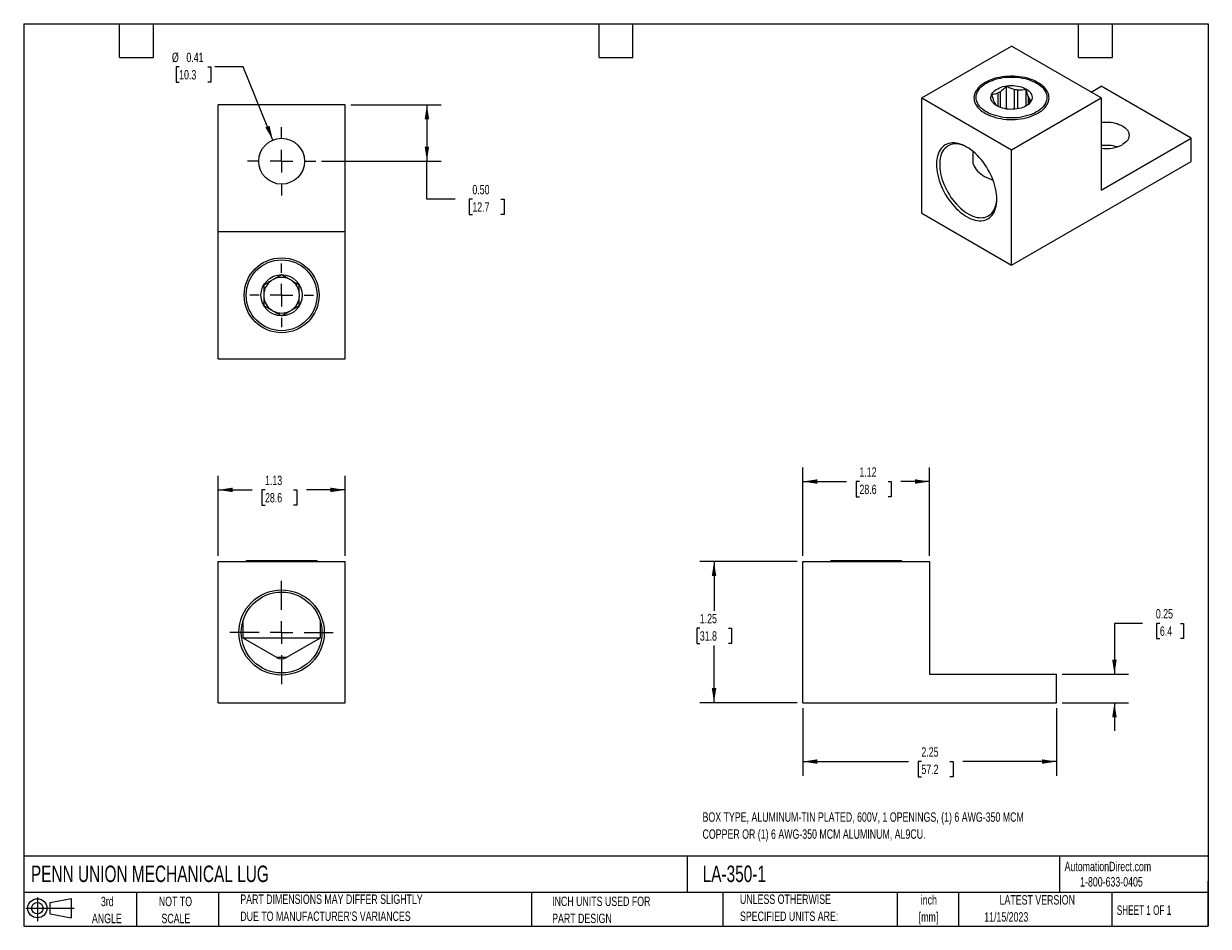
# Model space of a CAD drawing. Header units: inches. Extents: x 0.2 to 10.8, y 0.2 to 8.2.
import ezdxf

# ---------------------------------------------------------------- set-up
doc = ezdxf.new("R2010")
doc.units = ezdxf.units.IN
doc.header["$MEASUREMENT"] = 0
doc.linetypes.add('CENTERX2', pattern=[0.8, 0.5, -0.1, 0.1, -0.1])
doc.layers.add('CENTER', color=40, linetype='CENTERX2')
doc.layers.add('SLD-DEFPOINTS', color=7, linetype='Continuous')
doc.layers.add('DIMENSIONS', color=140, linetype='Continuous', lineweight=25)
doc.layers.add('TEXT', color=140, linetype='Continuous', lineweight=25)
doc.styles.add('SLDTEXTSTYLE0', font='TXT', dxfattribs={"width": 0.7})
doc.styles.add('SLDTEXTSTYLE1', font='TXT', dxfattribs={"width": 0.65})
doc.dimstyles.new('SLDDIMSTYLE0', dxfattribs={"dimtxt": 0.084961, "dimasz": 0.13, "dimexe": 0, "dimexo": 0.0625, "dimgap": 0.02124, "dimtad": 0, "dimtih": 1, "dimtoh": 1, "dimrnd": 1e-09, "dimzin": 12, "dimdsep": 46, "dimtxsty": 'SLDTEXTSTYLE0', "dimsah": 1, "dimcen": 0.09, "dimadec": 0, "dimazin": 3, "dimtfac": 1, "dimtofl": 0, "dimtmove": 0, "dimatfit": 3, "dimfxl": 0, "dimfrac": 2, "dimtolj": 1, "dimtzin": 12, "dimarcsym": 0})
doc.dimstyles.new('SLDDIMSTYLE1', dxfattribs={"dimtxt": 0.084961, "dimasz": 0.13, "dimexe": 0, "dimexo": 0.0625, "dimgap": 0.02124, "dimtad": 0, "dimtih": 1, "dimtoh": 1, "dimrnd": 1e-09, "dimdsep": 46, "dimtxsty": 'SLDTEXTSTYLE0', "dimsah": 1, "dimcen": 0.09, "dimadec": 0, "dimazin": 2, "dimtfac": 1, "dimtmove": 0, "dimatfit": 0, "dimfxl": 0, "dimfrac": 2, "dimtolj": 1, "dimtzin": 12, "dimarcsym": 0})
doc.dimstyles.new('SLDDIMSTYLE2', dxfattribs={"dimtxt": 0.084961, "dimasz": 0.13, "dimexe": 0, "dimexo": 0.0625, "dimgap": 0.02124, "dimtad": 0, "dimtih": 1, "dimtoh": 1, "dimrnd": 1e-09, "dimzin": 0, "dimdsep": 46, "dimtxsty": 'SLDTEXTSTYLE0', "dimsah": 1, "dimcen": 0.09, "dimadec": 0, "dimazin": 0, "dimtfac": 1, "dimtofl": 0, "dimtmove": 0, "dimatfit": 3, "dimfxl": 0, "dimfrac": 2, "dimtolj": 1, "dimtzin": 12, "dimarcsym": 0})
doc.dimstyles.new('SLDDIMSTYLE3', dxfattribs={"dimtxt": 0.084961, "dimasz": 0.13, "dimexe": 0, "dimexo": 0.0625, "dimgap": 0.02124, "dimtad": 0, "dimtih": 1, "dimtoh": 1, "dimrnd": 1e-09, "dimdsep": 46, "dimtxsty": 'SLDTEXTSTYLE0', "dimsah": 1, "dimcen": 0, "dimadec": 0, "dimazin": 2, "dimtfac": 1, "dimtofl": 0, "dimtmove": 0, "dimatfit": 3, "dimfxl": 0, "dimfrac": 2, "dimtolj": 1, "dimtzin": 12, "dimarcsym": 0})

# ---------------------------------------------------------------- blocks, each defined once
blk = doc.blocks.new('Block11')
at = {"color": 7, "linetype": 'Continuous', "lineweight": 18}
for p, q in [((0, 0.113), (0.428, 0.113)), ((0.102, 0.209), (0.102, 0)), ((0.216, 0.164), (0.401, 0.198)), ((0.216, 0.063), (0.216, 0.164)), ((0.401, 0.198), (0.401, 0.029)), ((0.216, 0.063), (0.401, 0.029))]:
    blk.add_line(p, q, dxfattribs=at)
for radius in [0.0846, 0.0506]:
    blk.add_circle((0.102, 0.113), radius, dxfattribs=at)
blk = doc.blocks.new('Block12')
at = {"layer": 'SLD-DEFPOINTS'}
blk.add_blockref('Block11', (0, 0), dxfattribs=at)
blk = doc.blocks.new('_D')
at = {"layer": 'DIMENSIONS'}
for p, q in [((1.973, 3.534), (1.973, 4.243)), ((3.099, 3.534), (3.099, 4.243)), ((1.973, 4.118), (2.274, 4.118)), ((2.389, 4.118), (2.36, 4.118)), ((2.36, 4.118), (2.36, 3.983)), ((2.641, 4.118), (2.67, 4.118)), ((2.67, 4.118), (2.67, 3.983)), ((3.099, 4.118), (2.756, 4.118)), ((2.36, 3.983), (2.389, 3.983)), ((2.67, 3.983), (2.641, 3.983))]:
    blk.add_line(p, q, dxfattribs=at)
for points in [[(1.973, 4.118), (2.103, 4.098), (2.103, 4.138)], [(3.099, 4.118), (2.969, 4.138), (2.969, 4.098)]]:
    blk.add_solid(points, dxfattribs=at)
at = {"layer": 'DIMENSIONS', "char_height": 0.0833, "attachment_point": 1, "style": 'SLDTEXTSTYLE0'}
for s, insert in [('1.13', (2.389, 4.244)), ('28.6', (2.389, 4.09))]:
    blk.add_mtext(s, dxfattribs=dict(at, insert=insert))
blk = doc.blocks.new('SW_CENTERMARKSYMBOL_0')
at = {"layer": 'CENTER', "color": 0}
for p, q in [((0, 0.2), (0, 0.458)), ((-0.2, 0), (-0.458, 0)), ((0, 0), (-0.1, 0)), ((0, 0), (0, 0.1)), ((0, 0), (0, -0.1)), ((0, 0), (0.1, 0)), ((0.2, 0), (0.458, 0)), ((0, -0.2), (0, -0.458))]:
    blk.add_line(p, q, dxfattribs=at)
blk = doc.blocks.new('_D_1')
at = {"layer": 'DIMENSIONS'}
for p, q in [((7.105, 3.484), (6.244, 3.484)), ((6.369, 3.484), (6.369, 3.047)), ((6.243, 2.893), (6.215, 2.893)), ((6.215, 2.893), (6.215, 2.758)), ((6.496, 2.893), (6.524, 2.893)), ((6.524, 2.893), (6.524, 2.758)), ((6.215, 2.758), (6.243, 2.758)), ((6.369, 2.232), (6.369, 2.739)), ((6.524, 2.758), (6.496, 2.758)), ((7.105, 2.232), (6.244, 2.232))]:
    blk.add_line(p, q, dxfattribs=at)
for points in [[(6.369, 3.484), (6.349, 3.354), (6.389, 3.354)], [(6.369, 2.232), (6.389, 2.362), (6.349, 2.362)]]:
    blk.add_solid(points, dxfattribs=at)
at = {"layer": 'DIMENSIONS', "char_height": 0.0833, "attachment_point": 1, "style": 'SLDTEXTSTYLE0'}
for s, insert in [('1.25', (6.243, 3.019)), ('31.8', (6.243, 2.865))]:
    blk.add_mtext(s, dxfattribs=dict(at, insert=insert))
blk = doc.blocks.new('_D_2')
at = {"layer": 'DIMENSIONS'}
for p, q in [((7.155, 3.534), (7.155, 4.317)), ((8.279, 3.534), (8.279, 4.317)), ((7.155, 4.192), (7.543, 4.192)), ((7.658, 4.192), (7.63, 4.192)), ((7.63, 4.192), (7.63, 4.057)), ((7.911, 4.192), (7.939, 4.192)), ((7.939, 4.192), (7.939, 4.057)), ((8.279, 4.192), (8.026, 4.192)), ((7.63, 4.057), (7.658, 4.057)), ((7.939, 4.057), (7.911, 4.057))]:
    blk.add_line(p, q, dxfattribs=at)
for points in [[(7.155, 4.192), (7.285, 4.172), (7.285, 4.212)], [(8.279, 4.192), (8.149, 4.212), (8.149, 4.172)]]:
    blk.add_solid(points, dxfattribs=at)
at = {"layer": 'DIMENSIONS', "char_height": 0.0833, "attachment_point": 1, "style": 'SLDTEXTSTYLE0'}
for s, insert in [('1.12', (7.658, 4.318)), ('28.6', (7.658, 4.164))]:
    blk.add_mtext(s, dxfattribs=dict(at, insert=insert))
blk = doc.blocks.new('_D_3')
at = {"layer": 'DIMENSIONS'}
for p, q in [((7.155, 2.182), (7.155, 1.585)), ((9.405, 2.182), (9.405, 1.585)), ((7.155, 1.71), (8.092, 1.71)), ((8.207, 1.71), (8.179, 1.71)), ((8.179, 1.71), (8.179, 1.575)), ((8.46, 1.71), (8.488, 1.71)), ((8.488, 1.71), (8.488, 1.575)), ((9.405, 1.71), (8.575, 1.71)), ((8.179, 1.575), (8.207, 1.575)), ((8.488, 1.575), (8.46, 1.575))]:
    blk.add_line(p, q, dxfattribs=at)
for points in [[(7.155, 1.71), (7.285, 1.69), (7.285, 1.73)], [(9.405, 1.71), (9.275, 1.73), (9.275, 1.69)]]:
    blk.add_solid(points, dxfattribs=at)
at = {"layer": 'DIMENSIONS', "char_height": 0.0833, "attachment_point": 1, "style": 'SLDTEXTSTYLE0'}
for s, insert in [('2.25', (8.207, 1.837)), ('57.2', (8.207, 1.683))]:
    blk.add_mtext(s, dxfattribs=dict(at, insert=insert))
blk = doc.blocks.new('_D_4')
at = {"layer": 'DIMENSIONS'}
for p, q in [((10.168, 2.935), (9.918, 2.935)), ((9.918, 2.935), (9.918, 2.484)), ((10.321, 2.935), (10.292, 2.935)), ((10.292, 2.935), (10.292, 2.8)), ((10.503, 2.935), (10.531, 2.935)), ((10.531, 2.935), (10.531, 2.8)), ((10.292, 2.8), (10.321, 2.8)), ((10.531, 2.8), (10.503, 2.8)), ((9.455, 2.484), (10.043, 2.484)), ((9.455, 2.232), (10.043, 2.232)), ((9.918, 2.232), (9.918, 1.982))]:
    blk.add_line(p, q, dxfattribs=at)
for points in [[(9.918, 2.484), (9.938, 2.614), (9.898, 2.614)], [(9.918, 2.232), (9.898, 2.102), (9.938, 2.102)]]:
    blk.add_solid(points, dxfattribs=at)
at = {"layer": 'DIMENSIONS', "char_height": 0.0833, "attachment_point": 1, "style": 'SLDTEXTSTYLE0'}
for s, insert in [('0.25', (10.285, 3.062)), ('6.4', (10.321, 2.908))]:
    blk.add_mtext(s, dxfattribs=dict(at, insert=insert))
blk = doc.blocks.new('_D_5')
at = {"layer": 'DIMENSIONS'}
for p, q in [((3.149, 7.531), (3.949, 7.531)), ((3.824, 7.531), (3.824, 7.031)), ((2.889, 7.031), (3.949, 7.031)), ((3.824, 6.695), (3.824, 7.031)), ((4.074, 6.695), (3.824, 6.695)), ((4.227, 6.695), (4.199, 6.695)), ((4.199, 6.695), (4.199, 6.56)), ((4.48, 6.695), (4.508, 6.695)), ((4.508, 6.695), (4.508, 6.56)), ((4.199, 6.56), (4.227, 6.56)), ((4.508, 6.56), (4.48, 6.56))]:
    blk.add_line(p, q, dxfattribs=at)
for points in [[(3.824, 7.531), (3.804, 7.401), (3.844, 7.401)], [(3.824, 7.031), (3.844, 7.161), (3.804, 7.161)]]:
    blk.add_solid(points, dxfattribs=at)
at = {"layer": 'DIMENSIONS', "char_height": 0.0833, "attachment_point": 1, "style": 'SLDTEXTSTYLE0'}
for s, insert in [('0.50', (4.227, 6.821)), ('12.7', (4.227, 6.667))]:
    blk.add_mtext(s, dxfattribs=dict(at, insert=insert))
blk = doc.blocks.new('_D_6')
at = {"layer": 'DIMENSIONS'}
for p, q in [((1.628, 7.867), (1.6, 7.867)), ((1.6, 7.867), (1.6, 7.732)), ((1.881, 7.867), (1.909, 7.867)), ((1.909, 7.867), (1.909, 7.732)), ((2.195, 7.867), (1.945, 7.867)), ((2.459, 7.218), (2.195, 7.867)), ((1.6, 7.732), (1.628, 7.732)), ((1.909, 7.732), (1.881, 7.732))]:
    blk.add_line(p, q, dxfattribs=at)
blk.add_solid([(2.459, 7.218), (2.429, 7.346), (2.392, 7.331)], dxfattribs=at)
at = {"layer": 'DIMENSIONS', "char_height": 0.0833, "attachment_point": 1, "style": 'SLDTEXTSTYLE0'}
for s, insert in [('%%c', (1.564, 7.993)), ('0.41', (1.692, 7.993)), ('10.3', (1.628, 7.839))]:
    blk.add_mtext(s, dxfattribs=dict(at, insert=insert))
blk = doc.blocks.new('SW_CENTERMARKSYMBOL_1')
at = {"layer": 'CENTER', "color": 0}
for p, q in [((0, 0.2), (0, 0.283)), ((-0.2, 0), (-0.283, 0)), ((0, 0), (-0.1, 0)), ((0, 0), (0, 0.1)), ((0, 0), (0, -0.1)), ((0, 0), (0.1, 0)), ((0.2, 0), (0.283, 0)), ((0, -0.2), (0, -0.283))]:
    blk.add_line(p, q, dxfattribs=at)
blk = doc.blocks.new('SW_CENTERMARKSYMBOL_2')
at = {"layer": 'CENTER', "color": 0}
for p, q in [((0, 0.2), (0, 0.303)), ((-0.2, 0), (-0.303, 0)), ((0, 0), (-0.1, 0)), ((0, 0), (0, 0.1)), ((0, 0), (0, -0.1)), ((0, 0), (0.1, 0)), ((0.2, 0), (0.303, 0)), ((0, -0.2), (0, -0.303))]:
    blk.add_line(p, q, dxfattribs=at)

msp = doc.modelspace()

# ---------------------------------------------------------------- linework, layer by layer
for p, q in [((8.21, 7.593), (9.005, 8.052)), ((9.801, 7.592), (9.005, 8.052)), ((8.784, 7.724), (8.776, 7.719)), ((8.959, 7.696), (8.959, 7.494)), ((9.03, 7.666), (9.03, 7.491)), ((9.134, 7.669), (9.134, 7.523)), ((9.236, 7.719), (9.227, 7.724)), ((9.712, 7.643), (9.801, 7.695)), ((10.597, 7.235), (9.801, 7.695)), ((8.21, 7.593), (9.006, 7.133)), ((8.21, 6.571), (8.21, 7.593)), ((8.883, 7.633), (8.883, 7.518)), ((8.907, 7.507), (8.907, 7.647)), ((9.006, 7.133), (9.801, 7.592)), ((9.063, 7.496), (9.063, 7.661)), ((9.153, 7.608), (9.153, 7.538)), ((9.162, 7.547), (9.162, 7.59)), ((9.801, 7.592), (9.801, 6.776)), ((3.099, 7.531), (1.973, 7.531)), ((1.973, 6.405), (1.973, 7.531)), ((3.099, 6.405), (3.099, 7.531)), ((9.801, 6.776), (10.597, 7.235)), ((10.597, 7.029), (10.597, 7.235)), ((8.662, 7.12), (8.662, 7.039)), ((9.006, 6.111), (9.006, 7.133)), ((9.006, 6.111), (10.597, 7.029)), ((8.21, 6.571), (9.006, 6.111)), ((3.099, 6.405), (1.973, 6.405)), ((1.973, 5.281), (1.973, 6.405)), ((3.099, 5.281), (3.099, 6.405)), ((1.973, 5.281), (3.099, 5.281)), ((1.973, 3.484), (3.099, 3.484)), ((1.973, 2.232), (1.973, 3.484)), ((2.222, 3.488), (2.218, 3.484)), ((2.85, 3.488), (2.222, 3.488)), ((2.854, 3.484), (2.85, 3.488)), ((3.099, 2.232), (3.099, 3.484)), ((7.155, 2.232), (7.155, 3.484)), ((7.155, 3.484), (8.279, 3.484)), ((7.404, 3.488), (7.399, 3.484)), ((8.031, 3.488), (7.404, 3.488)), ((8.035, 3.484), (8.031, 3.488)), ((8.279, 3.484), (8.279, 2.484)), ((2.192, 2.955), (2.192, 2.806)), ((2.88, 2.806), (2.88, 2.955)), ((2.192, 2.806), (2.491, 2.634)), ((2.192, 2.806), (2.88, 2.806)), ((2.581, 2.634), (2.88, 2.806)), ((2.491, 2.634), (2.581, 2.634)), ((8.279, 2.484), (9.405, 2.484)), ((9.405, 2.232), (9.405, 2.484)), ((1.973, 2.232), (3.099, 2.232)), ((7.155, 2.232), (9.405, 2.232))]:
    msp.add_line(p, q)
at = {"flags": 128}
for points in [[(9.24, 7.457), (9.258, 7.468), (9.274, 7.479), (9.288, 7.491), (9.3, 7.504), (9.311, 7.517), (9.32, 7.531), (9.328, 7.545), (9.333, 7.56), (9.336, 7.574), (9.338, 7.589), (9.337, 7.603), (9.335, 7.618), (9.33, 7.633), (9.324, 7.647), (9.316, 7.661), (9.306, 7.674), (9.294, 7.687), (9.281, 7.7), (9.266, 7.712), (9.249, 7.723), (9.231, 7.733), (9.212, 7.743), (9.191, 7.751), (9.17, 7.759), (9.147, 7.766), (9.124, 7.772), (9.1, 7.776), (9.075, 7.78), (9.05, 7.783), (9.025, 7.784), (8.999, 7.784), (8.974, 7.783), (8.949, 7.781), (8.924, 7.778), (8.899, 7.774), (8.876, 7.769), (8.853, 7.763), (8.83, 7.755), (8.809, 7.747), (8.789, 7.738), (8.771, 7.728), (8.753, 7.717), (8.738, 7.706), (8.723, 7.694), (8.711, 7.681), (8.7, 7.668), (8.691, 7.654), (8.684, 7.64), (8.678, 7.625), (8.675, 7.611), (8.673, 7.596), (8.674, 7.581), (8.676, 7.567), (8.681, 7.552), (8.687, 7.538), (8.695, 7.524), (8.705, 7.511), (8.717, 7.498), (8.73, 7.485), (8.745, 7.473), (8.762, 7.462), (8.78, 7.452), (8.799, 7.442), (8.82, 7.434), (8.841, 7.426), (8.864, 7.419), (8.887, 7.413), (8.911, 7.409), (8.936, 7.405), (8.961, 7.402), (8.987, 7.401), (9.012, 7.401), (9.037, 7.402), (9.063, 7.404), (9.087, 7.407), (9.112, 7.411), (9.136, 7.416), (9.159, 7.422), (9.181, 7.43), (9.202, 7.438), (9.222, 7.447), (9.24, 7.457)], [(8.784, 7.724), (8.802, 7.734), (8.821, 7.742), (8.842, 7.75), (8.863, 7.757), (8.886, 7.763), (8.909, 7.768), (8.932, 7.772), (8.957, 7.775), (8.981, 7.777), (9.006, 7.777), (9.03, 7.777), (9.055, 7.775), (9.079, 7.772), (9.103, 7.768), (9.126, 7.763), (9.148, 7.757), (9.17, 7.75), (9.19, 7.742), (9.209, 7.734), (9.227, 7.724), (9.244, 7.714), (9.259, 7.702), (9.273, 7.691), (9.285, 7.678), (9.295, 7.665), (9.304, 7.652), (9.311, 7.638), (9.315, 7.624), (9.318, 7.61), (9.319, 7.596), (9.318, 7.582), (9.315, 7.568), (9.311, 7.554), (9.304, 7.54), (9.295, 7.527), (9.285, 7.514), (9.273, 7.501), (9.259, 7.489), (9.244, 7.478), (9.227, 7.468), (9.209, 7.458), (9.19, 7.449), (9.17, 7.442), (9.148, 7.435), (9.126, 7.429), (9.103, 7.424), (9.079, 7.42), (9.055, 7.417), (9.03, 7.415), (9.006, 7.415), (8.981, 7.415), (8.957, 7.417), (8.932, 7.42), (8.909, 7.424), (8.886, 7.429), (8.863, 7.435), (8.842, 7.442), (8.821, 7.449), (8.802, 7.458), (8.784, 7.468), (8.767, 7.478), (8.752, 7.489), (8.738, 7.501), (8.726, 7.514), (8.716, 7.527), (8.707, 7.54), (8.701, 7.554), (8.696, 7.568), (8.693, 7.582), (8.692, 7.596), (8.693, 7.61), (8.696, 7.624), (8.701, 7.638), (8.707, 7.652), (8.716, 7.665), (8.726, 7.678), (8.738, 7.691), (8.752, 7.702), (8.767, 7.714), (8.784, 7.724)], [(9.135, 7.521), (9.121, 7.514), (9.106, 7.508), (9.09, 7.502), (9.072, 7.498), (9.054, 7.494), (9.036, 7.492), (9.017, 7.491), (8.999, 7.49), (8.98, 7.491), (8.961, 7.493), (8.943, 7.497), (8.926, 7.501), (8.909, 7.506), (8.894, 7.512), (8.88, 7.519), (8.867, 7.527), (8.855, 7.536), (8.845, 7.545), (8.837, 7.555), (8.831, 7.565), (8.826, 7.576), (8.823, 7.586), (8.823, 7.597), (8.824, 7.608), (8.827, 7.619), (8.832, 7.629), (8.839, 7.64), (8.848, 7.649), (8.858, 7.658), (8.87, 7.667), (8.883, 7.674), (8.898, 7.681), (8.913, 7.687), (8.93, 7.692), (8.948, 7.696), (8.966, 7.699), (8.984, 7.701), (9.003, 7.702), (9.022, 7.701), (9.041, 7.7), (9.059, 7.697), (9.077, 7.693), (9.094, 7.689), (9.11, 7.683), (9.125, 7.676), (9.138, 7.669), (9.151, 7.66), (9.161, 7.652), (9.17, 7.642), (9.178, 7.632), (9.183, 7.622), (9.187, 7.611), (9.188, 7.6), (9.188, 7.589), (9.186, 7.578), (9.182, 7.568), (9.176, 7.557), (9.168, 7.548), (9.159, 7.538), (9.148, 7.529), (9.135, 7.521)], [(9.129, 7.518), (9.126, 7.516), (9.126, 7.516)], [(9.801, 7.375), (9.806, 7.376), (9.826, 7.377), (9.846, 7.378), (9.866, 7.377), (9.885, 7.376), (9.904, 7.373), (9.923, 7.369), (9.941, 7.364), (9.958, 7.358), (9.974, 7.351), (9.989, 7.344), (10.002, 7.335), (10.014, 7.326), (10.024, 7.316), (10.033, 7.306), (10.04, 7.295), (10.045, 7.284), (10.047, 7.272), (10.048, 7.261), (10.047, 7.249), (10.045, 7.238), (10.04, 7.227), (10.033, 7.216), (10.024, 7.206), (10.014, 7.196), (10.002, 7.187), (9.989, 7.178)], [(8.875, 6.694), (8.875, 6.717), (8.873, 6.74), (8.869, 6.764), (8.865, 6.788), (8.859, 6.812), (8.851, 6.837), (8.843, 6.861), (8.833, 6.886), (8.822, 6.91), (8.81, 6.934), (8.797, 6.958), (8.783, 6.981), (8.768, 7.003), (8.753, 7.025), (8.736, 7.046), (8.719, 7.065), (8.702, 7.084), (8.683, 7.101), (8.665, 7.117), (8.646, 7.132), (8.627, 7.146), (8.608, 7.157), (8.589, 7.168), (8.57, 7.176), (8.551, 7.183), (8.533, 7.188), (8.515, 7.192), (8.497, 7.194), (8.48, 7.193), (8.464, 7.192), (8.448, 7.188), (8.433, 7.183), (8.419, 7.176), (8.406, 7.167), (8.394, 7.157), (8.383, 7.145), (8.374, 7.132), (8.365, 7.117), (8.358, 7.101), (8.352, 7.084), (8.347, 7.065), (8.344, 7.045), (8.342, 7.025), (8.341, 7.003), (8.342, 6.981), (8.344, 6.957), (8.347, 6.934), (8.352, 6.91), (8.358, 6.885), (8.365, 6.861), (8.374, 6.836), (8.383, 6.812), (8.394, 6.787), (8.406, 6.763), (8.419, 6.74), (8.433, 6.716), (8.448, 6.694), (8.464, 6.672), (8.48, 6.652), (8.497, 6.632), (8.515, 6.613), (8.533, 6.596), (8.551, 6.58), (8.57, 6.565), (8.589, 6.552), (8.608, 6.54), (8.627, 6.53), (8.646, 6.521), (8.665, 6.514), (8.683, 6.509), (8.702, 6.506), (8.719, 6.504), (8.736, 6.504), (8.753, 6.506), (8.768, 6.509), (8.783, 6.514), (8.797, 6.521), (8.81, 6.53), (8.822, 6.54), (8.833, 6.552), (8.843, 6.565), (8.851, 6.58), (8.859, 6.596), (8.865, 6.614), (8.869, 6.632), (8.873, 6.652), (8.875, 6.673), (8.875, 6.694)], [(8.615, 7.153), (8.608, 7.157), (8.589, 7.166), (8.571, 7.173), (8.553, 7.178), (8.535, 7.182), (8.518, 7.184), (8.501, 7.184), (8.485, 7.182), (8.469, 7.178), (8.455, 7.173), (8.441, 7.166), (8.429, 7.157), (8.417, 7.147), (8.407, 7.135), (8.397, 7.122), (8.389, 7.107), (8.383, 7.09), (8.377, 7.073), (8.373, 7.054), (8.37, 7.034), (8.369, 7.014), (8.369, 6.992), (8.37, 6.97), (8.373, 6.947), (8.377, 6.923), (8.383, 6.899), (8.389, 6.875), (8.397, 6.851), (8.407, 6.827), (8.417, 6.803), (8.429, 6.779), (8.441, 6.756), (8.455, 6.733), (8.469, 6.711), (8.485, 6.69), (8.501, 6.67), (8.518, 6.651), (8.535, 6.632), (8.553, 6.615), (8.571, 6.6), (8.589, 6.586), (8.608, 6.573), (8.627, 6.562), (8.645, 6.552), (8.664, 6.544), (8.682, 6.538), (8.7, 6.533), (8.718, 6.531), (8.735, 6.53), (8.751, 6.531), (8.767, 6.533), (8.782, 6.538), (8.796, 6.544), (8.809, 6.552), (8.821, 6.561), (8.832, 6.572), (8.842, 6.585), (8.851, 6.599), (8.858, 6.615), (8.864, 6.632), (8.869, 6.65), (8.873, 6.669), (8.875, 6.689), (8.875, 6.703)], [(8.662, 7.039), (8.662, 7.03), (8.664, 7.015), (8.669, 7), (8.675, 6.986), (8.683, 6.971), (8.693, 6.957), (8.704, 6.944), (8.718, 6.931), (8.733, 6.919), (8.749, 6.907), (8.767, 6.896), (8.787, 6.886), (8.807, 6.877), (8.829, 6.869), (8.841, 6.865)]]:
    msp.add_lwpolyline(points, dxfattribs=at)
for centre, radius in [((2.536, 7.031), 0.203), ((2.536, 5.843), 0.332), ((2.536, 5.843), 0.314), ((2.536, 5.843), 0.183), ((2.536, 2.854), 0.378), ((2.536, 2.854), 0.358)]:
    msp.add_circle(centre, radius)
for centre, radius, start, end in [((9.007, 7.412), 0.255, 77.4786, 84.9353), ((8.911, 7.579), 0.0638, 195.4969, 214.3), ((8.969, 7.511), 0.149, 114.6545, 125.3401), ((9.1, 7.572), 0.0638, 15.4969, 34.3), ((9.846, 7.456), 0.313, 261.7685, 297.2182), ((9.846, 6.838), 0.334, 73.1792, 97.6596), ((2.536, 5.843), 0.158, 113.8362, 126.1638), ((2.536, 5.843), 0.158, 66.1638, 113.8362), ((2.536, 5.843), 0.158, 53.8362, 66.1638), ((2.536, 5.843), 0.158, 126.1638, 173.8362), ((2.536, 5.843), 0.158, 6.1638, 53.8362), ((2.536, 5.843), 0.158, 173.8362, 186.1638), ((2.536, 5.843), 0.158, 186.1638, 233.8362), ((2.536, 5.843), 0.158, 306.1638, 353.8362), ((2.536, 5.843), 0.158, 353.8362, 6.1638), ((2.536, 5.843), 0.158, 233.8362, 246.1638), ((2.536, 5.843), 0.158, 246.1638, 293.8362), ((2.536, 5.843), 0.158, 293.8362, 306.1638), ((2.536, 2.711), 0.0898, 240, 300)]:
    msp.add_arc(centre, radius, start, end)
for points in [[(8.959, 7.696), (8.942, 7.677), (8.925, 7.66), (8.907, 7.647)], [(9.134, 7.669), (9.111, 7.663), (9.088, 7.659), (9.063, 7.661)], [(8.83, 7.622), (8.836, 7.599), (8.843, 7.578), (8.849, 7.562)], [(9.181, 7.568), (9.175, 7.571), (9.168, 7.577), (9.162, 7.59)], [(2.536, 6.024), (2.516, 6.012), (2.495, 6), (2.472, 5.987)], [(2.379, 5.933), (2.379, 5.91), (2.379, 5.886), (2.379, 5.86)], [(2.693, 5.933), (2.673, 5.945), (2.652, 5.957), (2.629, 5.97)], [(2.693, 5.752), (2.693, 5.775), (2.693, 5.8), (2.693, 5.826)], [(2.379, 5.752), (2.399, 5.74), (2.42, 5.728), (2.443, 5.715)], [(2.536, 5.661), (2.556, 5.673), (2.577, 5.685), (2.6, 5.698)]]:
    msp.add_open_spline(points, degree=3)
for points in [[(9.03, 7.666), (9.017, 7.669), (9.005, 7.673), (8.981, 7.683), (8.97, 7.689), (8.959, 7.696)], [(9.153, 7.608), (9.15, 7.617), (9.146, 7.626), (9.14, 7.647), (9.137, 7.657), (9.134, 7.669)], [(8.883, 7.633), (8.873, 7.629), (8.864, 7.626), (8.847, 7.622), (8.839, 7.622), (8.83, 7.622)], [(9.129, 7.518), (9.138, 7.525), (9.147, 7.532), (9.164, 7.549), (9.173, 7.558), (9.181, 7.568)], [(8.858, 7.543), (8.862, 7.536), (8.865, 7.532), (8.871, 7.525), (8.874, 7.522), (8.877, 7.521)], [(2.6, 5.987), (2.589, 5.994), (2.578, 6), (2.557, 6.012), (2.546, 6.018), (2.536, 6.024)], [(2.443, 5.97), (2.432, 5.964), (2.421, 5.958), (2.399, 5.945), (2.389, 5.939), (2.379, 5.933)], [(2.693, 5.86), (2.693, 5.873), (2.693, 5.885), (2.693, 5.91), (2.693, 5.922), (2.693, 5.933)], [(2.379, 5.826), (2.379, 5.813), (2.379, 5.8), (2.379, 5.776), (2.379, 5.764), (2.379, 5.752)], [(2.472, 5.698), (2.483, 5.692), (2.494, 5.685), (2.516, 5.673), (2.526, 5.667), (2.536, 5.661)], [(2.629, 5.715), (2.641, 5.722), (2.651, 5.728), (2.673, 5.74), (2.683, 5.746), (2.693, 5.752)]]:
    msp.add_open_spline(points, degree=3, knots=[0, 0, 0, 0, 0.5, 0.5, 1, 1, 1, 1])
at = {"layer": 'TEXT'}
for p, q in [((0.25, 8.25), (10.75, 8.25)), ((0.25, 8.25), (0.25, 0.25)), ((1.1, 7.95), (1.1, 8.25)), ((1.4, 7.95), (1.4, 8.25)), ((5.35, 7.95), (5.35, 8.25)), ((5.65, 7.95), (5.65, 8.25)), ((9.6, 7.95), (9.6, 8.25)), ((9.9, 7.95), (9.9, 8.25)), ((10.75, 8.25), (10.75, 0.25)), ((1.1, 7.95), (1.4, 7.95)), ((5.35, 7.95), (5.65, 7.95)), ((9.6, 7.95), (9.9, 7.95)), ((10.75, 0.871), (0.25, 0.871)), ((6.132, 0.871), (6.132, 0.55)), ((9.432, 0.871), (9.432, 0.55)), ((10.75, 0.25), (10.75, 0.65)), ((10.75, 0.55), (0.25, 0.55)), ((1.25, 0.55), (1.25, 0.25)), ((1.977, 0.55), (1.977, 0.25)), ((4.75, 0.55), (4.75, 0.25)), ((6.448, 0.55), (6.448, 0.25)), ((7.993, 0.55), (7.993, 0.25)), ((8.536, 0.55), (8.536, 0.25)), ((9.896, 0.55), (9.896, 0.25)), ((0.25, 0.25), (10.75, 0.25))]:
    msp.add_line(p, q, dxfattribs=at)

# ---------------------------------------------------------------- block references
at = {"layer": 'CENTER'}
for name, p in [('SW_CENTERMARKSYMBOL_2', (2.536, 7.031)), ('SW_CENTERMARKSYMBOL_1', (2.536, 5.843)), ('SW_CENTERMARKSYMBOL_0', (2.536, 2.854))]:
    msp.add_blockref(name, p, dxfattribs=at)
at = {"layer": 'SLD-DEFPOINTS'}
msp.add_blockref('Block12', (0.269, 0.297), dxfattribs=at)

# ---------------------------------------------------------------- texts
at = {"layer": 'TEXT'}
for s, insert, char_height, attachment_point, style in [('BOX TYPE, ALUMINUM-TIN PLATED, 600V, 1 OPENINGS, (1) 6 AWG-350 MCM', (6.267, 1.26), 0.08333, 1, 'SLDTEXTSTYLE0'), ('COPPER OR (1) 6 AWG-350 MCM ALUMINUM, AL9CU.', (6.267, 1.109), 0.08333, 1, 'SLDTEXTSTYLE0'), ('PENN UNION MECHANICAL LUG', (0.314, 0.788), 0.14583, 1, 'SLDTEXTSTYLE0'), ('LA-350-1', (6.268, 0.788), 0.1458, 1, 'SLDTEXTSTYLE0'), ('AutomationDirect.com', (9.476, 0.822), 0.08333, 1, 'SLDTEXTSTYLE0'), ('1-800-633-0405', (9.614, 0.686), 0.08333, 1, 'SLDTEXTSTYLE0'), ('PART DIMENSIONS MAY DIFFER SLIGHTLY', (2.17, 0.532), 0.08333, 1, 'SLDTEXTSTYLE0'), ('UNLESS OTHERWISE', (6.599, 0.532), 0.08333, 1, 'SLDTEXTSTYLE0'), ('inch', (8.273, 0.526), 0.0833, 2, 'SLDTEXTSTYLE0'), ('LATEST VERSION', (9.234, 0.526), 0.08333, 2, 'SLDTEXTSTYLE0'), ('3rd', (0.991, 0.512), 0.0833, 2, 'SLDTEXTSTYLE0'), ('NOT TO', (1.595, 0.512), 0.0833, 2, 'SLDTEXTSTYLE0'), ('INCH UNITS USED FOR', (4.934, 0.513), 0.08333, 1, 'SLDTEXTSTYLE0'), ('SHEET 1 OF 1', (9.939, 0.435), 0.08333, 1, 'SLDTEXTSTYLE1'), ('ANGLE', (0.987, 0.361), 0.0833, 2, 'SLDTEXTSTYLE0'), ('SCALE', (1.599, 0.361), 0.0833, 2, 'SLDTEXTSTYLE0'), ("DUE TO MANUFACTURER'S VARIANCES", (2.17, 0.381), 0.08333, 1, 'SLDTEXTSTYLE0'), ('PART DESIGN', (4.934, 0.362), 0.08333, 1, 'SLDTEXTSTYLE0'), ('SPECIFIED UNITS ARE:', (6.599, 0.381), 0.08333, 1, 'SLDTEXTSTYLE0'), ('[mm]', (8.27, 0.375), 0.0833, 2, 'SLDTEXTSTYLE0'), ('11/15/2023', (8.764, 0.375), 0.0833, 1, 'SLDTEXTSTYLE0')]:
    msp.add_mtext(s, dxfattribs=dict(at, insert=insert, char_height=char_height, attachment_point=attachment_point, style=style))

# ---------------------------------------------------------------- dimensions: what is measured, and where the dimension line sits
at = {"layer": 'DIMENSIONS'}
dim = msp.add_diameter_dim_2p(p1=(2.613, 6.843), p2=(2.459, 7.218), dimstyle='SLDDIMSTYLE3', dxfattribs=at)
dim.commit()
dim.dimension.update_dxf_attribs({"geometry": '_D_6', "text_midpoint": (1.755, 7.867), "dimtype": 163})
for base, p1, p2, dimstyle, picture, middle in [((3.824, 7.031), (3.099, 7.531), (2.839, 7.031), 'SLDDIMSTYLE2', '_D_5', (3.824, 6.695)), ((6.369, 3.484), (7.155, 2.232), (7.155, 3.484), 'SLDDIMSTYLE0', '_D_1', (6.369, 2.893)), ((9.918, 2.484), (9.405, 2.232), (9.405, 2.484), 'SLDDIMSTYLE1', '_D_4', (9.918, 2.935))]:
    dim = msp.add_linear_dim(base=base, p1=p1, p2=p2, angle=90, dimstyle=dimstyle, dxfattribs=at)
    dim.commit()
    dim.dimension.update_dxf_attribs({"geometry": picture, "text_midpoint": middle, "dimtype": 160})
for base, p1, p2, picture, middle in [((8.279, 4.192), (7.155, 3.484), (8.279, 3.484), '_D_2', (7.784, 4.192)), ((3.099, 4.118), (1.973, 3.484), (3.099, 3.484), '_D', (2.515, 4.118)), ((9.405, 1.71), (7.155, 2.232), (9.405, 2.232), '_D_3', (8.334, 1.71))]:
    dim = msp.add_linear_dim(base=base, p1=p1, p2=p2, dimstyle='SLDDIMSTYLE0', dxfattribs=at)
    dim.commit()
    dim.dimension.update_dxf_attribs({"geometry": picture, "text_midpoint": middle, "dimtype": 160})

doc.saveas('drawing.dxf')
